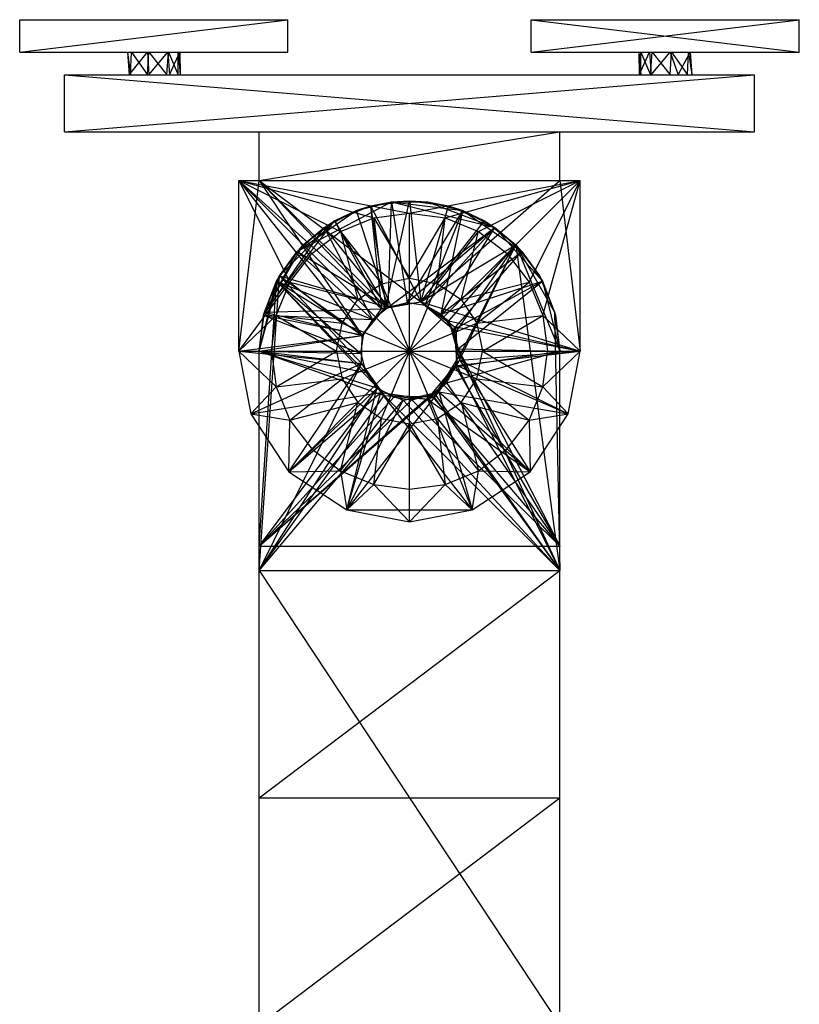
# Model space of a CAD drawing. Header units: inches. Extents: x -2.4 to 2.4, y -5.1 to 5.1.
# Tile 6 of 6: x -1.9 to 1.9, y 0.3 to 5.1. Entities that reach past the tile are written whole.
import ezdxf

# ---------------------------------------------------------------- set-up
doc = ezdxf.new("R2010")
doc.units = ezdxf.units.IN
doc.layers.get('0').update_dxf_attribs({"true_color": 0xc2ced6})

msp = doc.modelspace()

# ---------------------------------------------------------------- linework, layer by layer
at = {"color": 7, "true_color": 0xf7f7f9}
for p, q in [((-1.8898, 4.9252), (-1.8898, 5.0827)), ((-1.8898, 4.9252), (-0.5906, 5.0827)), ((-1.8898, 5.0827), (-1.8898, 5.0827)), ((-1.8898, 5.0827), (-0.5906, 5.0827)), ((-0.5906, 4.9252), (-0.5906, 5.0827)), ((-0.5906, 5.0827), (-0.5906, 5.0827)), ((0.5905, 4.9252), (0.5905, 5.0827)), ((0.5905, 4.9252), (1.8898, 5.0827)), ((0.5905, 5.0827), (0.5905, 5.0827)), ((0.5905, 5.0827), (1.8898, 4.9252)), ((0.5905, 5.0827), (1.8898, 5.0827)), ((1.8898, 4.9252), (1.8898, 5.0827)), ((1.8898, 5.0827), (1.8898, 5.0827)), ((-1.8898, 4.9252), (-1.8898, 4.9252)), ((-1.8898, 4.9252), (-1.3677, 4.925)), ((-1.8898, 4.9252), (-1.3471, 4.9252)), ((-1.8898, 4.9252), (-1.2704, 4.9252)), ((-1.8898, 4.9252), (-1.2642, 4.9252)), ((-1.8898, 4.9252), (-1.1691, 4.9252)), ((-1.8898, 4.9252), (-0.5906, 4.9252)), ((-1.3677, 4.925), (-1.3471, 4.9252)), ((-1.3677, 4.925), (-1.2704, 4.9252)), ((-1.3677, 4.925), (-1.3589, 4.815)), ((-1.3677, 4.925), (-1.3529, 4.815)), ((-1.3589, 4.815), (-1.2704, 4.9252)), ((-1.3529, 4.815), (-1.3471, 4.9252)), ((-1.3471, 4.9252), (-1.2704, 4.815)), ((-1.3471, 4.9252), (-1.2642, 4.9252)), ((-1.2704, 4.815), (-1.2642, 4.9252)), ((-1.2704, 4.9252), (-1.2642, 4.815)), ((-1.2704, 4.9252), (-1.1708, 4.9252)), ((-1.2704, 4.9252), (-0.5906, 4.9252)), ((-1.2642, 4.9252), (-1.1765, 4.815)), ((-1.2642, 4.9252), (-1.1691, 4.9252)), ((-1.2642, 4.815), (-1.1708, 4.9252)), ((-1.1765, 4.815), (-1.1691, 4.9252)), ((-1.1708, 4.9252), (-1.1639, 4.815)), ((-1.1708, 4.9252), (-1.1135, 4.9252)), ((-1.1708, 4.9252), (-0.5906, 4.9252)), ((-1.1691, 4.9252), (-1.1212, 4.815)), ((-1.1691, 4.9252), (-1.1212, 4.9252)), ((-1.1691, 4.9252), (-0.5906, 4.9252)), ((-1.1639, 4.815), (-1.1135, 4.9252)), ((-1.1212, 4.815), (-1.1212, 4.9252)), ((-1.1212, 4.9252), (-1.1135, 4.9252)), ((-1.1212, 4.9252), (-1.1113, 4.815)), ((-1.1212, 4.9252), (-0.5906, 4.9252)), ((-1.1135, 4.9252), (-1.1113, 4.815)), ((-1.1135, 4.9252), (-0.5906, 4.9252)), ((-0.5906, 4.9252), (-0.5906, 4.9252)), ((0.5905, 4.9252), (0.5905, 4.9252)), ((0.5905, 4.9252), (1.1115, 4.9252)), ((0.5905, 4.9252), (1.1212, 4.9252)), ((0.5905, 4.9252), (1.164, 4.9252)), ((0.5905, 4.9252), (1.1765, 4.9252)), ((0.5905, 4.9252), (1.2641, 4.9252)), ((0.5905, 4.9252), (1.2704, 4.9252)), ((0.5905, 4.9252), (1.8898, 4.9252)), ((1.1115, 4.9252), (1.1138, 4.815)), ((1.1115, 4.9252), (1.1212, 4.815)), ((1.1115, 4.9252), (1.1212, 4.9252)), ((1.1115, 4.9252), (1.164, 4.9252)), ((1.1138, 4.815), (1.164, 4.9252)), ((1.1212, 4.815), (1.1212, 4.9252)), ((1.1212, 4.9252), (1.1691, 4.815)), ((1.1212, 4.9252), (1.1765, 4.9252)), ((1.164, 4.9252), (1.1709, 4.815)), ((1.164, 4.9252), (1.2641, 4.9252)), ((1.1691, 4.815), (1.1765, 4.9252)), ((1.1709, 4.815), (1.2641, 4.9252)), ((1.1765, 4.9252), (1.2641, 4.815)), ((1.1765, 4.9252), (1.2704, 4.9252)), ((1.2641, 4.9252), (1.3606, 4.9254)), ((1.2641, 4.815), (1.2704, 4.9252)), ((1.2641, 4.9252), (1.3022, 4.815)), ((1.2641, 4.9252), (1.8898, 4.9252)), ((1.2704, 4.9252), (1.347, 4.815)), ((1.2704, 4.9252), (1.3527, 4.9252)), ((1.2704, 4.9252), (1.8898, 4.9252)), ((1.3022, 4.815), (1.3606, 4.9254)), ((1.347, 4.815), (1.3527, 4.9252)), ((1.3527, 4.9252), (1.3606, 4.9254)), ((1.3527, 4.9252), (1.369, 4.815)), ((1.3527, 4.9252), (1.8898, 4.9252)), ((1.3606, 4.9254), (1.369, 4.815)), ((1.3606, 4.9254), (1.8898, 4.9252)), ((1.8898, 4.9252), (1.8898, 4.9252)), ((-1.6732, 4.5394), (-1.6732, 4.815)), ((-1.6732, 4.5394), (1.6732, 4.815)), ((-1.6732, 4.815), (-1.6732, 4.815)), ((-1.6732, 4.815), (-1.3589, 4.815)), ((-1.6732, 4.815), (-1.3529, 4.815)), ((-1.6732, 4.815), (-1.2704, 4.815)), ((-1.6732, 4.815), (-1.2642, 4.815)), ((-1.6732, 4.815), (-1.1639, 4.815)), ((-1.6732, 4.815), (-1.1113, 4.815)), ((-1.6732, 4.815), (1.6732, 4.5394)), ((-1.6732, 4.815), (1.6732, 4.815)), ((-1.3589, 4.815), (-1.3529, 4.815)), ((-1.3589, 4.815), (-1.2642, 4.815)), ((-1.3529, 4.815), (-1.2704, 4.815)), ((-1.2704, 4.815), (-1.1765, 4.815)), ((-1.2704, 4.815), (1.6732, 4.815)), ((-1.2642, 4.815), (-1.1639, 4.815)), ((-1.1765, 4.815), (-1.1212, 4.815)), ((-1.1765, 4.815), (1.6732, 4.815)), ((-1.1639, 4.815), (-1.1113, 4.815)), ((-1.1212, 4.815), (-1.1113, 4.815)), ((-1.1212, 4.815), (1.2641, 4.815)), ((-1.1212, 4.815), (1.6732, 4.815)), ((-1.1113, 4.815), (1.1138, 4.815)), ((-1.1113, 4.815), (1.1212, 4.815)), ((-1.1113, 4.815), (1.1691, 4.815)), ((-1.1113, 4.815), (1.1709, 4.815)), ((-1.1113, 4.815), (1.2641, 4.815)), ((-1.1113, 4.815), (1.6732, 4.815)), ((1.1138, 4.815), (1.1212, 4.815)), ((1.1138, 4.815), (1.1709, 4.815)), ((1.1212, 4.815), (1.1691, 4.815)), ((1.1691, 4.815), (1.2641, 4.815)), ((1.1709, 4.815), (1.3022, 4.815)), ((1.1709, 4.815), (1.6732, 4.815)), ((1.2641, 4.815), (1.347, 4.815)), ((1.2641, 4.815), (1.6732, 4.815)), ((1.3022, 4.815), (1.369, 4.815)), ((1.3022, 4.815), (1.6732, 4.815)), ((1.347, 4.815), (1.369, 4.815)), ((1.347, 4.815), (1.6732, 4.815)), ((1.369, 4.815), (1.6732, 4.815)), ((1.6732, 4.5394), (1.6732, 4.815)), ((1.6732, 4.815), (1.6732, 4.815)), ((-1.6732, 4.5394), (-1.6732, 4.5394)), ((-1.6732, 4.5394), (-0.7284, 4.5394)), ((-1.6732, 4.5394), (0.7283, 4.5394)), ((-1.6732, 4.5394), (1.6732, 4.5394)), ((-0.7284, 4.3032), (-0.7284, 4.5394)), ((-0.7284, 4.3032), (0.7283, 4.5394)), ((-0.7284, 4.5394), (-0.7284, 4.5394)), ((-0.7284, 4.5394), (0.7283, 4.5394)), ((-0.7284, 4.5394), (1.6732, 4.5394)), ((0.7283, 4.3032), (0.7283, 4.5394)), ((0.7283, 4.5394), (0.7283, 4.5394)), ((0.7283, 4.5394), (1.6732, 4.5394)), ((1.6732, 4.5394), (1.6732, 4.5394)), ((-0.8268, 3.4764), (-0.8268, 4.3032)), ((-0.8268, 3.4764), (-0.7284, 4.3032)), ((-0.8268, 4.3032), (-0.8268, 4.3032)), ((-0.8268, 4.3032), (-0.7284, 4.3032)), ((-0.8268, 4.3032), (-0.5796, 3.8111)), ((-0.8268, 4.3032), (-0.4733, 3.9497)), ((-0.8268, 4.3032), (-0.3347, 4.056)), ((-0.8268, 4.3032), (-0.2295, 3.5516)), ((-0.8268, 4.3032), (-0.1732, 4.1229)), ((-0.8268, 4.3032), (-0.135, 3.681)), ((-0.8268, 4.3032), (0, 4.1457)), ((-0.8268, 4.3032), (0.8268, 4.3032)), ((-0.7284, 4.3032), (-0.7284, 4.3032)), ((-0.7284, 4.3032), (-0.2295, 3.5516)), ((-0.7284, 4.3032), (-0.135, 3.681)), ((-0.7284, 4.3032), (-0.1154, 3.6911)), ((-0.7284, 4.3032), (0.055, 3.7147)), ((-0.7284, 4.3032), (0.0551, 3.7147)), ((-0.7284, 4.3032), (0.7283, 4.3032)), ((-0.7284, 4.3032), (0.8268, 4.3032)), ((0, 4.1457), (0.8268, 4.3032)), ((0.055, 3.7147), (0.7283, 4.3032)), ((0.0551, 3.7147), (0.7283, 4.3032)), ((0.1732, 4.1229), (0.8268, 4.3032)), ((0.3346, 4.056), (0.8268, 4.3032)), ((0.4733, 3.9497), (0.8268, 4.3032)), ((0.5796, 3.8111), (0.8268, 4.3032)), ((0.6465, 3.6496), (0.8268, 4.3032)), ((0.7283, 4.3032), (0.7283, 4.3032)), ((0.7283, 4.3032), (0.8268, 3.4764)), ((0.7283, 4.3032), (0.8268, 4.3032)), ((0.8268, 3.4764), (0.8268, 4.3032)), ((0.8268, 4.3032), (0.8268, 4.3032)), ((-0.1885, 4.1799), (0, 4.2048)), ((-0.1154, 3.6911), (0, 4.2048)), ((-0.0878, 4.1994), (0, 4.2048)), ((0, 4.2048), (0.055, 3.7147)), ((0, 4.2048), (0.0551, 3.7147)), ((0, 4.2048), (0.0878, 4.1994)), ((0, 4.2048), (0.1885, 4.1799)), ((-0.5452, 3.9594), (-0.0878, 4.1994)), ((-0.5452, 3.9594), (-0.2583, 4.1574)), ((-0.4138, 4.0758), (-0.2583, 4.1574)), ((-0.3642, 4.1072), (-0.1885, 4.1799)), ((-0.3642, 4.1072), (-0.2583, 4.1574)), ((-0.2583, 4.1574), (-0.0878, 4.1994)), ((-0.2583, 4.1574), (-0.1885, 4.1799)), ((-0.2583, 4.1574), (-0.1038, 3.6886)), ((-0.1885, 4.1799), (-0.0878, 4.1994)), ((-0.1885, 4.1799), (-0.135, 3.681)), ((-0.1885, 4.1799), (-0.1154, 3.6911)), ((-0.1885, 4.1799), (0.0551, 3.7147)), ((-0.1038, 3.6886), (-0.0878, 4.1994)), ((-0.0878, 4.1994), (-0.011, 3.7124)), ((-0.0878, 4.1994), (0.0878, 4.1994)), ((-0.0878, 4.1994), (0.2583, 4.1574)), ((-0.0878, 4.1994), (0.4137, 4.0758)), ((-0.011, 3.7124), (0.2583, 4.1574)), ((0.055, 3.7147), (0.1885, 4.1799)), ((0.0551, 3.7147), (0.1885, 4.1799)), ((0.0767, 3.6998), (0.2583, 4.1574)), ((0.0878, 4.1994), (0.1885, 4.1799)), ((0.0878, 4.1994), (0.2583, 4.1574)), ((0.0878, 4.1994), (0.4137, 4.0758)), ((0.1535, 3.6559), (0.2583, 4.1574)), ((0.1885, 4.1799), (0.2583, 4.1574)), ((0.1885, 4.1799), (0.3642, 4.1072)), ((0.2583, 4.1574), (0.3642, 4.1072)), ((0.2583, 4.1574), (0.4137, 4.0758)), ((0.2583, 4.1574), (0.5452, 3.9594)), ((-0.7035, 3.6649), (-0.3642, 4.1072)), ((-0.6308, 3.8406), (-0.3642, 4.1072)), ((-0.515, 3.9914), (-0.3642, 4.1072)), ((-0.4138, 4.0758), (-0.3642, 4.1072)), ((-0.3642, 4.1072), (-0.135, 3.681)), ((-0.3642, 4.1072), (-0.1154, 3.6911)), ((-0.3347, 4.056), (-0.1732, 4.1229)), ((-0.1732, 4.1229), (0, 4.1457)), ((-0.1732, 4.1229), (-0.1352, 3.8028)), ((-0.1732, 4.1229), (0, 3.8297)), ((0, 3.8297), (0, 4.1457)), ((0, 4.1457), (0.1732, 4.1229)), ((0, 3.8297), (0.1732, 4.1229)), ((0.055, 3.7147), (0.3642, 4.1072)), ((0.0551, 3.7147), (0.3642, 4.1072)), ((0.1352, 3.8028), (0.1732, 4.1229)), ((0.1732, 4.1229), (0.3346, 4.056)), ((0.3642, 4.1072), (0.4137, 4.0758)), ((0.3642, 4.1072), (0.515, 3.9914)), ((-0.7072, 3.6507), (-0.4138, 4.0758)), ((-0.5452, 3.9594), (-0.4138, 4.0758)), ((-0.515, 3.9914), (-0.4138, 4.0758)), ((-0.4138, 4.0758), (-0.1795, 3.6299)), ((-0.4138, 4.0758), (-0.1038, 3.6886)), ((-0.1038, 3.6886), (0.4137, 4.0758)), ((-0.011, 3.7124), (0.4137, 4.0758)), ((0.0767, 3.6998), (0.4137, 4.0758)), ((0.1535, 3.6559), (0.4137, 4.0758)), ((0.4137, 4.0758), (0.515, 3.9914)), ((0.4137, 4.0758), (0.5452, 3.9594)), ((0.4137, 4.0758), (0.6449, 3.8149)), ((-0.4733, 3.9497), (-0.3347, 4.056)), ((-0.3347, 4.056), (-0.2498, 3.7262)), ((-0.3347, 4.056), (-0.1352, 3.8028)), ((0.1352, 3.8028), (0.3346, 4.056)), ((0.2498, 3.7262), (0.3346, 4.056)), ((0.3346, 4.056), (0.4733, 3.9497)), ((-0.7035, 3.6649), (-0.515, 3.9914)), ((-0.6308, 3.8406), (-0.515, 3.9914)), ((-0.5452, 3.9594), (-0.515, 3.9914)), ((0.055, 3.7147), (0.515, 3.9914)), ((0.0551, 3.7147), (0.515, 3.9914)), ((0.1903, 3.6225), (0.515, 3.9914)), ((0.2263, 3.5699), (0.515, 3.9914)), ((0.2296, 3.4072), (0.515, 3.9914)), ((0.245, 3.458), (0.515, 3.9914)), ((0.515, 3.9914), (0.5452, 3.9594)), ((0.515, 3.9914), (0.6308, 3.8406)), ((0.515, 3.9914), (0.7035, 3.6649)), ((0.515, 3.9914), (0.7283, 2.4134)), ((0.515, 3.9914), (0.7283, 3.4764)), ((-0.7072, 3.6507), (-0.5452, 3.9594)), ((-0.6449, 3.8149), (-0.5452, 3.9594)), ((-0.6308, 3.8406), (-0.5452, 3.9594)), ((-0.5796, 3.8111), (-0.4733, 3.9497)), ((-0.5452, 3.9594), (-0.1795, 3.6299)), ((-0.5452, 3.9594), (-0.1038, 3.6886)), ((-0.4733, 3.9497), (-0.2498, 3.7262)), ((0.1535, 3.6559), (0.5452, 3.9594)), ((0.2122, 3.5802), (0.5452, 3.9594)), ((0.2498, 3.7262), (0.4733, 3.9497)), ((0.4733, 3.9497), (0.5796, 3.8111)), ((0.5452, 3.9594), (0.6308, 3.8406)), ((0.5452, 3.9594), (0.6449, 3.8149)), ((-0.7284, 2.4134), (-0.6308, 3.8406)), ((-0.7284, 3.4764), (-0.6308, 3.8406)), ((-0.7035, 3.6649), (-0.6308, 3.8406)), ((-0.6449, 3.8149), (-0.6308, 3.8406)), ((-0.6308, 3.8406), (-0.2322, 3.416)), ((-0.6308, 3.8406), (-0.2295, 3.5516)), ((-0.6308, 3.8406), (-0.1154, 3.6911)), ((-0.1352, 3.8028), (0, 3.8297)), ((0, 3.4764), (0, 3.8297)), ((0, 3.8297), (0.1352, 3.8028)), ((0.6308, 3.8406), (0.6449, 3.8149)), ((0.6308, 3.8406), (0.7035, 3.6649)), ((-0.8268, 3.4764), (-0.5796, 3.8111)), ((-0.7284, 2.5315), (-0.6449, 3.8149)), ((-0.7284, 3.4764), (-0.6449, 3.8149)), ((-0.7072, 3.6507), (-0.6449, 3.8149)), ((-0.7035, 3.6649), (-0.6449, 3.8149)), ((-0.6465, 3.6496), (-0.5796, 3.8111)), ((-0.6449, 3.8149), (-0.236, 3.4655)), ((-0.6449, 3.8149), (-0.2234, 3.5531)), ((-0.6449, 3.8149), (-0.2122, 3.3726)), ((-0.6449, 3.8149), (-0.1795, 3.6299)), ((-0.6449, 3.8149), (-0.1535, 3.2969)), ((-0.5796, 3.8111), (-0.3264, 3.6116)), ((-0.5796, 3.8111), (-0.2498, 3.7262)), ((-0.2498, 3.7262), (-0.1352, 3.8028)), ((-0.1352, 3.8028), (0, 3.4764)), ((0, 3.4764), (0.1352, 3.8028)), ((0.1352, 3.8028), (0.2498, 3.7262)), ((0.1535, 3.6559), (0.6449, 3.8149)), ((0.2122, 3.5802), (0.6449, 3.8149)), ((0.236, 3.4874), (0.6449, 3.8149)), ((0.2498, 3.7262), (0.5796, 3.8111)), ((0.3264, 3.6116), (0.5796, 3.8111)), ((0.5796, 3.8111), (0.6465, 3.6496)), ((0.6449, 3.8149), (0.7035, 3.6649)), ((0.6449, 3.8149), (0.7072, 3.6507)), ((0.6449, 3.8149), (0.7283, 3.4764)), ((-0.3264, 3.6116), (-0.2498, 3.7262)), ((-0.2498, 3.7262), (0, 3.4764)), ((0, 3.4764), (0.2498, 3.7262)), ((0.2498, 3.7262), (0.3264, 3.6116)), ((-0.7035, 3.6649), (-0.135, 3.681)), ((-0.2295, 3.5516), (-0.1154, 3.6911)), ((-0.2295, 3.5516), (-0.1154, 3.6911)), ((-0.2295, 3.5516), (-0.135, 3.681)), ((-0.2295, 3.5516), (-0.135, 3.681)), ((-0.1795, 3.6299), (-0.1038, 3.6886)), ((-0.135, 3.681), (0.055, 3.7147)), ((-0.135, 3.681), (0.0551, 3.7147)), ((-0.135, 3.681), (-0.1154, 3.6911)), ((-0.135, 3.681), (-0.1154, 3.6911)), ((-0.1154, 3.6911), (0.0551, 3.7147)), ((-0.1154, 3.6911), (0.055, 3.7147)), ((-0.1038, 3.6886), (-0.011, 3.7124)), ((-0.1038, 3.6886), (-0.1038, 3.6886)), ((-0.011, 3.7124), (-0.011, 3.7124)), ((-0.011, 3.7124), (0.0767, 3.6998)), ((0.055, 3.7147), (0.2161, 3.5949)), ((0.055, 3.7147), (0.2263, 3.5699)), ((0.055, 3.7147), (0.8268, 3.4764)), ((0.0551, 3.7147), (0.1903, 3.6225)), ((0.0551, 3.7147), (0.8268, 3.4764)), ((0.0767, 3.6998), (0.0767, 3.6998)), ((0.0767, 3.6998), (0.1535, 3.6559)), ((-0.8268, 3.4764), (-0.6465, 3.6496)), ((-0.7284, 3.4764), (-0.7035, 3.6649)), ((-0.7284, 3.4764), (-0.7072, 3.6507)), ((-0.7072, 3.6507), (-0.7035, 3.6649)), ((-0.7072, 3.6507), (-0.236, 3.4655)), ((-0.7072, 3.6507), (-0.2234, 3.5531)), ((-0.7072, 3.6507), (-0.1795, 3.6299)), ((-0.7035, 3.6649), (-0.2295, 3.5516)), ((-0.6693, 3.4764), (-0.6465, 3.6496)), ((-0.6465, 3.6496), (-0.3533, 3.4764)), ((-0.6465, 3.6496), (-0.3264, 3.6116)), ((-0.2234, 3.5531), (-0.1795, 3.6299)), ((-0.1795, 3.6299), (-0.1795, 3.6299)), ((0.1535, 3.6559), (0.1535, 3.6559)), ((0.1535, 3.6559), (0.2122, 3.5802)), ((0.3264, 3.6116), (0.6465, 3.6496)), ((0.3533, 3.4764), (0.6465, 3.6496)), ((0.6465, 3.6496), (0.6693, 3.4764)), ((0.6465, 3.6496), (0.8268, 3.4764)), ((0.7035, 3.6649), (0.7072, 3.6507)), ((0.7035, 3.6649), (0.7283, 2.4134)), ((0.7035, 3.6649), (0.7283, 3.4764)), ((0.7072, 3.6507), (0.7283, 3.4764)), ((-0.3533, 3.4764), (-0.3264, 3.6116)), ((-0.3264, 3.6116), (0, 3.4764)), ((0, 3.4764), (0.3264, 3.6116)), ((0.1903, 3.6225), (0.2445, 3.4322)), ((0.1903, 3.6225), (0.245, 3.458)), ((0.1903, 3.6225), (0.8268, 3.4764)), ((0.2122, 3.5802), (0.2122, 3.5802)), ((0.2122, 3.5802), (0.236, 3.4874)), ((0.2161, 3.5949), (0.2263, 3.5699)), ((0.2161, 3.5949), (0.2296, 3.4072)), ((0.2161, 3.5949), (0.8268, 3.4764)), ((0.3264, 3.6116), (0.3533, 3.4764)), ((-0.8268, 3.4764), (-0.2295, 3.5516)), ((-0.8268, 3.4764), (-0.2295, 3.5516)), ((-0.7284, 3.4764), (-0.2295, 3.5516)), ((-0.236, 3.4655), (-0.2234, 3.5531)), ((-0.2322, 3.416), (-0.2295, 3.5516)), ((-0.2322, 3.416), (-0.2295, 3.5516)), ((-0.2234, 3.5531), (-0.2234, 3.5531)), ((0.2263, 3.5699), (0.2296, 3.4072)), ((0.2234, 3.3997), (0.236, 3.4874)), ((0.236, 3.4874), (0.236, 3.4874)), ((0.236, 3.4874), (0.7283, 2.5315)), ((0.236, 3.4874), (0.7283, 3.4764)), ((-0.8268, 3.4764), (-0.8268, 3.4764)), ((-0.8268, 3.4764), (-0.7687, 3.1721)), ((-0.8268, 3.4764), (-0.6693, 3.4764)), ((-0.8268, 3.4764), (-0.6465, 3.3032)), ((-0.8268, 3.4764), (-0.2322, 3.416)), ((-0.8268, 3.4764), (-0.2322, 3.416)), ((-0.7284, 2.4134), (-0.7284, 3.4764)), ((-0.7284, 2.5315), (-0.7284, 3.4764)), ((-0.7284, 3.4764), (-0.7284, 3.4764)), ((-0.7284, 3.4764), (-0.236, 3.4655)), ((-0.7284, 3.4764), (-0.2322, 3.416)), ((-0.7284, 3.4764), (-0.2122, 3.3726)), ((-0.7284, 3.4764), (-0.1535, 3.2969)), ((-0.7284, 3.4764), (-0.1222, 3.2618)), ((-0.6693, 3.4764), (-0.6465, 3.3032)), ((-0.6693, 3.4764), (-0.3533, 3.4764)), ((-0.6465, 3.3032), (-0.3533, 3.4764)), ((-0.3533, 3.4764), (-0.3264, 3.3412)), ((-0.3533, 3.4764), (0, 3.4764)), ((-0.3264, 3.3412), (0, 3.4764)), ((-0.2498, 3.2266), (0, 3.4764)), ((-0.236, 3.4655), (-0.236, 3.4655)), ((-0.236, 3.4655), (-0.2122, 3.3726)), ((-0.1352, 3.15), (0, 3.4764)), ((0, 3.1231), (0, 3.4764)), ((0, 3.4764), (0.1352, 3.15)), ((0, 3.4764), (0.2498, 3.2266)), ((0, 3.4764), (0.3264, 3.3412)), ((0, 3.4764), (0.3533, 3.4764)), ((0.1178, 3.2549), (0.245, 3.458)), ((0.1795, 3.3229), (0.7283, 3.4764)), ((0.2234, 3.3997), (0.7283, 3.4764)), ((0.2296, 3.4072), (0.8268, 3.4764)), ((0.2445, 3.4322), (0.8268, 3.4764)), ((0.2445, 3.4322), (0.245, 3.458)), ((0.245, 3.458), (0.7283, 2.4134)), ((0.3264, 3.3412), (0.3533, 3.4764)), ((0.3533, 3.4764), (0.6465, 3.3032)), ((0.3533, 3.4764), (0.6693, 3.4764)), ((0.6465, 3.3032), (0.6693, 3.4764)), ((0.6465, 3.3032), (0.8268, 3.4764)), ((0.6693, 3.4764), (0.8268, 3.4764)), ((0.7283, 2.4134), (0.7283, 3.4764)), ((0.7283, 2.5315), (0.7283, 3.4764)), ((0.7283, 3.4764), (0.7283, 3.4764)), ((0.7687, 3.1721), (0.8268, 3.4764)), ((0.8268, 3.4764), (0.8268, 3.4764)), ((-0.7687, 3.1721), (-0.2322, 3.416)), ((-0.7687, 3.1721), (-0.2322, 3.416)), ((-0.7284, 2.4134), (-0.2322, 3.416)), ((-0.5846, 2.8918), (-0.2322, 3.416)), ((-0.2322, 3.416), (-0.1586, 3.2945)), ((-0.2322, 3.416), (-0.1394, 3.2752)), ((-0.2322, 3.416), (-0.1222, 3.2618)), ((0.0872, 3.2439), (0.2445, 3.4322)), ((0.1178, 3.2549), (0.2445, 3.4322)), ((0.1245, 3.2667), (0.2296, 3.4072)), ((0.1415, 3.2792), (0.2296, 3.4072)), ((0.1795, 3.3229), (0.2234, 3.3997)), ((0.2234, 3.3997), (0.2234, 3.3997)), ((0.2234, 3.3997), (0.7283, 2.5315)), ((0.2296, 3.4072), (0.7283, 2.4134)), ((0.2296, 3.4072), (0.7687, 3.1721)), ((0.2445, 3.4322), (0.5846, 2.8918)), ((0.2445, 3.4322), (0.7687, 3.1721)), ((-0.6465, 3.3032), (-0.3264, 3.3412)), ((-0.5796, 3.1418), (-0.3264, 3.3412)), ((-0.3264, 3.3412), (-0.2498, 3.2266)), ((-0.2122, 3.3726), (-0.2122, 3.3726)), ((-0.2122, 3.3726), (-0.1535, 3.2969)), ((0.2498, 3.2266), (0.3264, 3.3412)), ((0.3264, 3.3412), (0.5796, 3.1418)), ((0.3264, 3.3412), (0.6465, 3.3032)), ((-0.7687, 3.1721), (-0.6465, 3.3032)), ((-0.7284, 2.5315), (0.1795, 3.3229)), ((-0.7284, 2.5315), (-0.1535, 3.2969)), ((-0.7284, 2.4134), (-0.1586, 3.2945)), ((-0.6465, 3.3032), (-0.5796, 3.1418)), ((-0.5846, 2.8918), (-0.1586, 3.2945)), ((-0.3043, 2.7077), (-0.1586, 3.2945)), ((-0.1586, 3.2945), (-0.0308, 3.2385)), ((-0.1535, 3.2969), (-0.1535, 3.2969)), ((-0.1535, 3.2969), (-0.0767, 3.253)), ((0.1038, 3.2642), (0.1795, 3.3229)), ((0.1795, 3.3229), (0.1795, 3.3229)), ((0.1795, 3.3229), (0.7283, 2.5315)), ((0.5796, 3.1418), (0.6465, 3.3032)), ((0.6465, 3.3032), (0.7687, 3.1721)), ((-0.7687, 3.1721), (-0.1394, 3.2752)), ((-0.7284, 2.5315), (0.1038, 3.2642)), ((-0.7284, 2.4134), (-0.1222, 3.2618)), ((-0.7284, 2.5315), (-0.0767, 3.253)), ((-0.5846, 2.8918), (-0.1394, 3.2752)), ((-0.3043, 2.7077), (0.1415, 3.2792)), ((-0.3043, 2.7077), (-0.1394, 3.2752)), ((-0.1394, 3.2752), (-0.1222, 3.2618)), ((-0.1394, 3.2752), (0.0872, 3.2439)), ((-0.1394, 3.2752), (0.3043, 2.7077)), ((-0.1222, 3.2618), (0.0872, 3.2439)), ((-0.1222, 3.2618), (0.1178, 3.2549)), ((-0.1222, 3.2618), (0.7283, 2.4134)), ((-0.0767, 3.253), (-0.0767, 3.253)), ((-0.0767, 3.253), (0.0109, 3.2404)), ((-0.0308, 3.2385), (0.1415, 3.2792)), ((-0.0308, 3.2385), (0.1245, 3.2667)), ((0.0109, 3.2404), (0.1038, 3.2642)), ((0.0872, 3.2439), (0.1178, 3.2549)), ((0.1038, 3.2642), (0.1038, 3.2642)), ((0.1038, 3.2642), (0.7283, 2.5315)), ((0.1178, 3.2549), (0.7283, 2.4134)), ((0.1245, 3.2667), (0.1415, 3.2792)), ((0.1245, 3.2667), (0.7283, 2.4134)), ((0.1415, 3.2792), (0.3043, 2.7077)), ((0.1415, 3.2792), (0.5846, 2.8918)), ((0.1415, 3.2792), (0.7687, 3.1721)), ((-0.7284, 2.5315), (0.0109, 3.2404)), ((-0.7284, 2.4134), (-0.0308, 3.2385)), ((-0.5796, 3.1418), (-0.2498, 3.2266)), ((-0.4733, 3.0032), (-0.2498, 3.2266)), ((-0.3347, 2.8968), (-0.2498, 3.2266)), ((-0.3043, 2.7077), (-0.0308, 3.2385)), ((-0.2498, 3.2266), (-0.1352, 3.15)), ((-0.0308, 3.2385), (0.7283, 2.4134)), ((0.0109, 3.2404), (0.0109, 3.2404)), ((0.0109, 3.2404), (0.7283, 2.5315)), ((0.0872, 3.2439), (0.3043, 2.7077)), ((0.0872, 3.2439), (0.5846, 2.8918)), ((0.1352, 3.15), (0.2498, 3.2266)), ((0.2498, 3.2266), (0.3346, 2.8968)), ((0.2498, 3.2266), (0.4733, 3.0032)), ((0.2498, 3.2266), (0.5796, 3.1418)), ((-0.7687, 3.1721), (-0.7687, 3.1721)), ((-0.7687, 3.1721), (-0.5846, 2.8918)), ((-0.7687, 3.1721), (-0.5796, 3.1418)), ((-0.3347, 2.8968), (-0.1352, 3.15)), ((-0.1732, 2.8299), (-0.1352, 3.15)), ((-0.1352, 3.15), (0, 3.1231)), ((0, 3.1231), (0.1352, 3.15)), ((0.1352, 3.15), (0.1732, 2.8299)), ((0.1352, 3.15), (0.3346, 2.8968)), ((0.5796, 3.1418), (0.7687, 3.1721)), ((0.5846, 2.8918), (0.7687, 3.1721)), ((0.7687, 3.1721), (0.7687, 3.1721)), ((-0.5846, 2.8918), (-0.5796, 3.1418)), ((-0.5796, 3.1418), (-0.4733, 3.0032)), ((-0.1732, 2.8299), (0, 3.1231)), ((0, 2.8071), (0, 3.1231)), ((0, 3.1231), (0.1732, 2.8299)), ((0.4733, 3.0032), (0.5796, 3.1418)), ((0.5796, 3.1418), (0.5846, 2.8918)), ((-0.5846, 2.8918), (-0.4733, 3.0032)), ((-0.4733, 3.0032), (-0.3347, 2.8968)), ((0.3346, 2.8968), (0.4733, 3.0032)), ((0.4733, 3.0032), (0.5846, 2.8918)), ((-0.5846, 2.8918), (-0.3347, 2.8968)), ((-0.5846, 2.8918), (-0.5846, 2.8918)), ((-0.5846, 2.8918), (-0.3043, 2.7077)), ((-0.3347, 2.8968), (-0.3043, 2.7077)), ((-0.3347, 2.8968), (-0.1732, 2.8299)), ((0.1732, 2.8299), (0.3346, 2.8968)), ((0.3043, 2.7077), (0.3346, 2.8968)), ((0.3043, 2.7077), (0.5846, 2.8918)), ((0.3346, 2.8968), (0.5846, 2.8918)), ((0.5846, 2.8918), (0.5846, 2.8918)), ((-0.3043, 2.7077), (-0.1732, 2.8299)), ((-0.1732, 2.8299), (0, 2.6496)), ((-0.1732, 2.8299), (0, 2.8071)), ((0, 2.6496), (0.1732, 2.8299)), ((0, 2.8071), (0.1732, 2.8299)), ((0.1732, 2.8299), (0.3043, 2.7077)), ((0, 2.6496), (0, 2.8071)), ((-0.3043, 2.7077), (-0.3043, 2.7077)), ((-0.3043, 2.7077), (0, 2.6496)), ((-0.3043, 2.7077), (0.3043, 2.7077)), ((0, 2.6496), (0.3043, 2.7077)), ((0.3043, 2.7077), (0.3043, 2.7077)), ((0, 2.6496), (0, 2.6496)), ((-0.7284, 1.3111), (-0.7284, 2.5315)), ((-0.7284, 2.4134), (-0.7284, 2.5315)), ((-0.7284, 2.5315), (-0.7284, 2.5315)), ((-0.7284, 2.5315), (0.7283, 2.5315)), ((0.7283, 1.3111), (0.7283, 2.5315)), ((0.7283, 2.4134), (0.7283, 2.5315)), ((0.7283, 2.5315), (0.7283, 2.5315)), ((-0.7284, 0.2087), (-0.7284, 2.4134)), ((-0.7284, 1.3111), (-0.7284, 2.4134)), ((-0.7284, 1.3111), (0.7283, 2.4134)), ((-0.7284, 2.4134), (-0.7284, 2.4134)), ((-0.7284, 2.4134), (0.7283, 0.2087)), ((-0.7284, 2.4134), (0.7283, 2.4134)), ((0.7283, 0.2087), (0.7283, 2.4134)), ((0.7283, 1.3111), (0.7283, 2.4134)), ((0.7283, 2.4134), (0.7283, 2.4134)), ((-0.7284, 0.2087), (-0.7284, 1.3111)), ((-0.7284, 0.2087), (0.7283, 1.3111)), ((-0.7284, 1.3111), (0.7283, 1.3111)), ((0.7283, 0.2087), (0.7283, 1.3111))]:
    msp.add_line(p, q, dxfattribs=at)

doc.saveas('drawing.dxf')
